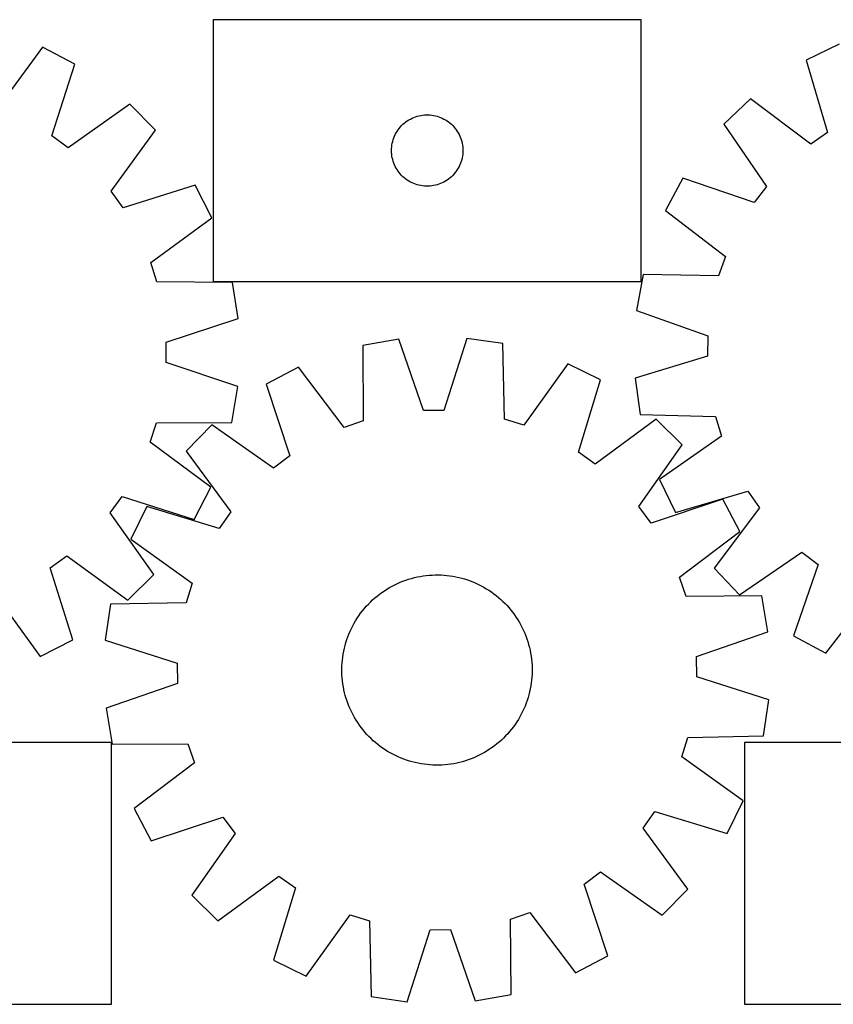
# Model space of a CAD drawing. Header units: millimetres. Extents: x 7 to 1493, y 7 to 420.
# Tile 2 of 4: x 417 to 759, y 7 to 420. Entities that reach past the tile are written whole.
import ezdxf

# ---------------------------------------------------------------- set-up
doc = ezdxf.new("R2010")
doc.units = ezdxf.units.MM
doc.layers.add('CUT', color=7, linetype='CONTINUOUS', true_color=0x000000)

msp = doc.modelspace()

# ---------------------------------------------------------------- linework, layer by layer
at = {"layer": 'CUT'}
for p, q in [((678.252437, 420.47785), (498.252437, 420.47785)), ((498.252437, 420.47785), (498.252437, 310.47785)), ((678.252437, 310.47785), (678.252437, 420.47785)), ((761.399901, 410.177871), (747.541522, 403.49387)), ((426.497507, 408.870133), (407.595197, 383.34216)), ((440.181847, 401.836686), (426.497507, 408.870133)), ((430.426223, 371.607519), (440.181847, 401.836686)), ((747.541522, 403.49387), (756.527069, 373.026926)), ((463.210929, 384.980613), (437.345187, 366.543202)), ((474.052055, 374.062713), (463.210929, 384.980613)), ((724.092201, 387.227488), (712.977569, 376.588151)), ((749.481847, 368.139779), (724.092201, 387.227488)), ((578.063337, 376.486131), (578.643539, 376.996057)), ((578.643539, 376.996057), (579.249223, 377.475439)), ((579.249223, 377.475439), (579.878781, 377.923005)), ((579.878781, 377.923005), (580.530545, 378.33757)), ((580.530545, 378.33757), (581.202786, 378.718032)), ((581.202786, 378.718032), (581.893721, 379.063384)), ((581.893721, 379.063384), (582.601519, 379.37271)), ((582.601519, 379.37271), (583.324301, 379.645189)), ((583.324301, 379.645189), (584.060152, 379.880098)), ((584.060152, 379.880098), (584.807121, 380.076816)), ((584.807121, 380.076816), (585.563226, 380.234819)), ((585.563226, 380.234819), (586.326462, 380.35369)), ((586.326462, 380.35369), (587.094805, 380.433113)), ((587.094805, 380.433113), (587.866218, 380.472877)), ((587.866218, 380.472877), (588.638656, 380.472877)), ((588.638656, 380.472877), (589.410069, 380.433113)), ((589.410069, 380.433113), (590.178412, 380.35369)), ((590.178412, 380.35369), (590.941648, 380.234819)), ((590.941648, 380.234819), (591.697753, 380.076816)), ((591.697753, 380.076816), (592.444722, 379.880098)), ((592.444722, 379.880098), (593.180573, 379.645189)), ((593.180573, 379.645189), (593.903355, 379.37271)), ((593.903355, 379.37271), (594.611153, 379.063384)), ((594.611153, 379.063384), (595.302088, 378.718032)), ((595.302088, 378.718032), (595.974329, 378.33757)), ((595.974329, 378.33757), (596.626093, 377.923005)), ((596.626093, 377.923005), (597.255651, 377.475439)), ((597.255651, 377.475439), (597.861335, 376.996057)), ((597.861335, 376.996057), (598.441537, 376.486131)), ((455.432579, 348.327721), (474.052055, 374.062713)), ((574.835131, 372.184257), (575.198158, 372.866071)), ((575.198158, 372.866071), (575.595804, 373.528293)), ((575.595804, 373.528293), (576.027012, 374.169167)), ((576.027012, 374.169167), (576.49064, 374.786992)), ((576.49064, 374.786992), (576.985458, 375.380132)), ((576.985458, 375.380132), (577.510154, 375.947012)), ((577.510154, 375.947012), (578.063337, 376.486131)), ((598.441537, 376.486131), (598.99472, 375.947012)), ((598.99472, 375.947012), (599.519416, 375.380132)), ((599.519416, 375.380132), (600.014234, 374.786992)), ((600.014234, 374.786992), (600.477862, 374.169167)), ((600.477862, 374.169167), (600.90907, 373.528293)), ((600.90907, 373.528293), (601.306716, 372.866071)), ((601.306716, 372.866071), (601.669743, 372.184257)), ((712.977569, 376.588151), (730.938136, 350.389052)), ((756.527069, 373.026926), (749.481847, 368.139779)), ((437.345187, 366.543202), (430.426223, 371.607519)), ((573.431119, 367.786209), (573.569602, 368.546131)), ((573.569602, 368.546131), (573.747021, 369.297917)), ((573.747021, 369.297917), (573.962906, 370.039573)), ((573.962906, 370.039573), (574.216685, 370.769131)), ((574.216685, 370.769131), (574.507683, 371.484659)), ((574.507683, 371.484659), (574.835131, 372.184257)), ((601.669743, 372.184257), (601.997191, 371.484659)), ((601.997191, 371.484659), (602.288189, 370.769131)), ((602.288189, 370.769131), (602.541968, 370.039573)), ((602.541968, 370.039573), (602.757853, 369.297917)), ((602.757853, 369.297917), (602.935272, 368.546131)), ((602.935272, 368.546131), (603.073755, 367.786209)), ((573.252437, 365.47785), (573.272326, 366.250031)), ((573.272326, 364.705669), (573.252437, 365.47785)), ((573.272326, 366.250031), (573.331939, 367.020165)), ((573.331939, 363.935535), (573.272326, 364.705669)), ((573.331939, 367.020165), (573.431119, 367.786209)), ((603.073755, 367.786209), (603.172935, 367.020165)), ((603.172935, 367.020165), (603.232548, 366.250031)), ((603.232548, 364.705669), (603.172935, 363.935535)), ((603.232548, 366.250031), (603.252437, 365.47785)), ((603.252437, 365.47785), (603.232548, 364.705669)), ((573.431119, 363.169492), (573.331939, 363.935535)), ((573.569602, 362.409569), (573.431119, 363.169492)), ((573.747021, 361.657783), (573.569602, 362.409569)), ((573.962906, 360.916128), (573.747021, 361.657783)), ((574.216685, 360.186569), (573.962906, 360.916128)), ((574.507683, 359.471042), (574.216685, 360.186569)), ((602.288189, 360.186569), (601.997191, 359.471042)), ((602.541968, 360.916128), (602.288189, 360.186569)), ((602.757853, 361.657783), (602.541968, 360.916128)), ((602.935272, 362.409569), (602.757853, 361.657783)), ((603.073755, 363.169492), (602.935272, 362.409569)), ((603.172935, 363.935535), (603.073755, 363.169492)), ((574.835131, 358.771443), (574.507683, 359.471042)), ((575.198158, 358.089629), (574.835131, 358.771443)), ((575.595804, 357.427407), (575.198158, 358.089629)), ((576.027012, 356.786534), (575.595804, 357.427407)), ((576.49064, 356.168708), (576.027012, 356.786534)), ((576.985458, 355.575568), (576.49064, 356.168708)), ((600.014234, 356.168708), (599.519416, 355.575568)), ((600.477862, 356.786534), (600.014234, 356.168708)), ((600.90907, 357.427407), (600.477862, 356.786534)), ((601.306716, 358.089629), (600.90907, 357.427407)), ((601.669743, 358.771443), (601.306716, 358.089629)), ((601.997191, 359.471042), (601.669743, 358.771443)), ((577.510154, 355.008688), (576.985458, 355.575568)), ((578.063337, 354.46957), (577.510154, 355.008688)), ((578.643539, 353.959643), (578.063337, 354.46957)), ((579.249223, 353.480261), (578.643539, 353.959643)), ((579.878781, 353.032695), (579.249223, 353.480261)), ((580.530545, 352.618131), (579.878781, 353.032695)), ((581.202786, 352.237668), (580.530545, 352.618131)), ((581.893721, 351.892316), (581.202786, 352.237668)), ((582.601519, 351.582991), (581.893721, 351.892316)), ((594.611153, 351.892316), (593.903355, 351.582991)), ((595.302088, 352.237668), (594.611153, 351.892316)), ((595.974329, 352.618131), (595.302088, 352.237668)), ((596.626093, 353.032695), (595.974329, 352.618131)), ((597.255651, 353.480261), (596.626093, 353.032695)), ((597.861335, 353.959643), (597.255651, 353.480261)), ((598.441537, 354.46957), (597.861335, 353.959643)), ((598.99472, 355.008688), (598.441537, 354.46957)), ((599.519416, 355.575568), (598.99472, 355.008688)), ((695.702528, 353.871664), (688.419621, 340.318442)), ((725.747943, 343.564005), (695.702528, 353.871664)), ((460.447945, 341.373192), (455.432579, 348.327721)), ((490.745201, 350.915257), (460.447945, 341.373192)), ((497.681908, 337.181626), (490.745201, 350.915257)), ((583.324301, 351.310512), (582.601519, 351.582991)), ((584.060152, 351.075602), (583.324301, 351.310512)), ((584.807121, 350.878885), (584.060152, 351.075602)), ((585.563226, 350.720881), (584.807121, 350.878885)), ((586.326462, 350.60201), (585.563226, 350.720881)), ((587.094805, 350.522587), (586.326462, 350.60201)), ((587.866218, 350.482823), (587.094805, 350.522587)), ((588.638656, 350.482823), (587.866218, 350.482823)), ((589.410069, 350.522587), (588.638656, 350.482823)), ((590.178412, 350.60201), (589.410069, 350.522587)), ((590.941648, 350.720881), (590.178412, 350.60201)), ((591.697753, 350.878885), (590.941648, 350.720881)), ((592.444722, 351.075602), (591.697753, 350.878885)), ((593.180573, 351.310512), (592.444722, 351.075602)), ((593.903355, 351.582991), (593.180573, 351.310512)), ((730.938136, 350.389052), (725.747943, 343.564005)), ((688.419621, 340.318442), (713.597102, 320.951739)), ((472.021183, 318.459928), (497.681908, 337.181626)), ((713.597102, 320.951739), (710.769991, 312.856875)), ((474.642012, 310.295945), (472.021183, 318.459928)), ((498.252437, 310.47785), (678.252437, 310.47785)), ((679.009862, 313.375498), (676.271581, 298.235076)), ((710.769991, 312.856875), (679.009862, 313.375498)), ((506.405076, 310.008621), (474.642012, 310.295945)), ((508.75835, 294.803601), (506.405076, 310.008621)), ((676.271581, 298.235076), (706.201429, 287.596516)), ((478.568228, 284.927808), (508.75835, 294.803601)), ((576.346882, 286.142456), (561.181864, 283.543846)), ((586.709117, 256.115821), (576.346882, 286.142456)), ((604.883454, 286.502827), (595.282778, 256.224092)), ((620.109258, 284.288003), (604.883454, 286.502827)), ((706.201429, 287.596516), (706.014136, 279.024218)), ((478.537975, 276.353518), (478.568228, 284.927808)), ((561.181864, 283.543846), (561.407721, 251.780286)), ((620.685589, 252.528869), (620.109258, 284.288003)), ((706.014136, 279.024218), (675.648196, 269.703038)), ((508.657656, 266.264931), (478.537975, 276.353518)), ((534.153332, 274.382828), (520.533557, 267.225154)), ((553.287144, 249.027907), (534.153332, 274.382828)), ((647.360512, 275.81245), (628.873082, 249.982435)), ((661.156694, 269.000996), (647.360512, 275.81245)), ((675.648196, 269.703038), (677.722584, 254.457466)), ((506.197143, 251.076895), (508.657656, 266.264931)), ((520.533557, 267.225154), (530.56384, 237.086008)), ((651.890705, 238.618169), (661.156694, 269.000996)), ((595.282778, 256.224092), (586.709117, 256.115821)), ((628.873082, 249.982435), (620.685589, 252.528869)), ((684.455086, 252.519166), (658.890582, 233.666291)), ((677.722584, 254.457466), (709.475057, 253.588426)), ((695.47118, 241.777833), (684.455086, 252.519166)), ((709.475057, 253.588426), (711.945916, 245.377809)), ((471.754469, 242.868433), (474.432843, 251.013719)), ((474.432843, 251.013719), (506.197143, 251.076895)), ((497.658806, 250.160232), (486.917473, 239.144139)), ((523.691244, 231.958943), (497.658806, 250.160232)), ((561.407721, 251.780286), (553.287144, 249.027907)), ((711.945916, 245.377809), (685.946594, 227.129248)), ((497.282443, 223.966124), (471.754469, 242.868433)), ((677.269891, 215.745395), (695.47118, 241.777833)), ((486.917473, 239.144139), (505.770347, 213.579634)), ((530.56384, 237.086008), (523.691244, 231.958943)), ((658.890582, 233.666291), (651.890705, 238.618169)), ((490.248995, 210.281783), (497.282443, 223.966124)), ((685.946594, 227.129248), (692.630595, 213.270869)), ((454.955512, 213.118444), (460.019828, 220.037408)), ((460.019828, 220.037408), (490.248995, 210.281783)), ((692.630595, 213.270869), (723.097539, 222.256416)), ((723.097539, 222.256416), (727.984686, 215.211194)), ((470.435642, 215.845746), (463.624188, 202.049564)), ((500.81847, 206.579757), (470.435642, 215.845746)), ((682.396955, 208.872799), (677.269891, 215.745395)), ((712.536102, 218.903082), (682.396955, 208.872799)), ((719.693775, 205.283307), (712.536102, 218.903082)), ((473.392922, 187.252701), (454.955512, 213.118444)), ((505.770347, 213.579634), (500.81847, 206.579757)), ((727.984686, 215.211194), (708.896977, 189.821548)), ((694.338855, 186.149495), (719.693775, 205.283307)), ((463.624188, 202.049564), (489.454204, 183.562135)), ((429.785501, 190.015686), (436.74003, 195.031052)), ((436.74003, 195.031052), (462.475023, 176.411575)), ((719.536314, 178.706916), (745.735414, 196.667483)), ((745.735414, 196.667483), (752.56046, 191.47729)), ((752.56046, 191.47729), (742.252801, 161.431875)), ((439.327567, 159.71843), (429.785501, 190.015686)), ((462.475023, 176.411575), (473.392922, 187.252701)), ((584.075413, 186.19259), (585.308603, 186.43394)), ((585.308603, 186.43394), (586.548765, 186.636436)), ((586.548765, 186.636436), (587.794676, 186.799877)), ((587.794676, 186.799877), (589.045105, 186.924103)), ((589.045105, 186.924103), (590.29882, 187.00899)), ((590.29882, 187.00899), (591.554583, 187.054456)), ((591.554583, 187.054456), (592.811154, 187.060454)), ((592.811154, 187.060454), (594.067293, 187.02698)), ((594.067293, 187.02698), (595.321762, 186.954066)), ((595.321762, 186.954066), (596.57332, 186.841784)), ((596.57332, 186.841784), (597.820735, 186.690245)), ((597.820735, 186.690245), (599.062774, 186.499599)), ((599.062774, 186.499599), (600.298212, 186.270033)), ((708.896977, 189.821548), (719.536314, 178.706916)), ((489.454204, 183.562135), (486.907769, 175.374642)), ((572.389808, 181.713103), (573.48806, 182.323718)), ((573.48806, 182.323718), (574.60495, 182.899534)), ((574.60495, 182.899534), (575.739375, 183.439983)), ((575.739375, 183.439983), (576.890217, 183.944533)), ((576.890217, 183.944533), (578.056339, 184.412685)), ((578.056339, 184.412685), (579.236591, 184.843977)), ((579.236591, 184.843977), (580.429807, 185.237984)), ((580.429807, 185.237984), (581.634811, 185.594317)), ((581.634811, 185.594317), (582.850413, 185.912623)), ((582.850413, 185.912623), (584.075413, 186.19259)), ((600.298212, 186.270033), (601.525829, 186.001775)), ((601.525829, 186.001775), (602.744414, 185.695089)), ((602.744414, 185.695089), (603.952765, 185.350277)), ((603.952765, 185.350277), (605.149689, 184.96768)), ((605.149689, 184.96768), (606.334004, 184.547676)), ((606.334004, 184.547676), (607.504543, 184.090678)), ((607.504543, 184.090678), (608.660149, 183.597139)), ((608.660149, 183.597139), (609.799683, 183.067545)), ((609.799683, 183.067545), (610.922019, 182.502418)), ((610.922019, 182.502418), (612.02605, 181.902317)), ((697.091234, 178.028917), (694.338855, 186.149495)), ((406.872237, 178.442448), (425.593935, 152.781723)), ((566.250969, 177.354727), (567.21535, 178.160317)), ((567.21535, 178.160317), (568.204559, 178.935218)), ((568.204559, 178.935218), (569.217621, 179.678665)), ((569.217621, 179.678665), (570.253535, 180.389924)), ((570.253535, 180.389924), (571.311278, 181.068293)), ((571.311278, 181.068293), (572.389808, 181.713103)), ((612.02605, 181.902317), (613.110687, 181.267834)), ((613.110687, 181.267834), (614.17486, 180.599594)), ((614.17486, 180.599594), (615.217517, 179.898257)), ((615.217517, 179.898257), (616.23763, 179.164516)), ((616.23763, 179.164516), (617.234193, 178.399095)), ((617.234193, 178.399095), (618.206221, 177.602748)), ((728.854794, 178.254775), (697.091234, 178.028917)), ((731.453404, 163.089757), (728.854794, 178.254775)), ((755.806023, 154.148968), (775.172726, 179.326449)), ((455.148635, 174.798311), (452.933812, 159.572507)), ((486.907769, 175.374642), (455.148635, 174.798311)), ((562.660376, 173.841808), (563.516185, 174.761915)), ((563.516185, 174.761915), (564.400473, 175.654687)), ((564.400473, 175.654687), (565.312368, 176.519242)), ((565.312368, 176.519242), (566.250969, 177.354727)), ((618.206221, 177.602748), (619.152756, 176.776263)), ((619.152756, 176.776263), (620.072863, 175.920453)), ((620.072863, 175.920453), (620.965634, 175.036165)), ((620.965634, 175.036165), (621.830189, 174.12427)), ((621.830189, 174.12427), (622.665674, 173.18567)), ((558.837045, 168.863912), (559.538381, 169.906569)), ((559.538381, 169.906569), (560.272122, 170.926683)), ((560.272122, 170.926683), (561.037543, 171.923245)), ((561.037543, 171.923245), (561.83389, 172.895273)), ((561.83389, 172.895273), (562.660376, 173.841808)), ((622.665674, 173.18567), (623.471265, 172.221289)), ((623.471265, 172.221289), (624.246166, 171.232079)), ((624.246166, 171.232079), (624.989613, 170.219018)), ((624.989613, 170.219018), (625.700872, 169.183104)), ((556.369094, 164.488735), (556.93422, 165.611071)), ((556.93422, 165.611071), (557.534321, 166.715103)), ((557.534321, 166.715103), (558.168805, 167.79974)), ((558.168805, 167.79974), (558.837045, 168.863912)), ((625.700872, 169.183104), (626.379241, 168.12536)), ((626.379241, 168.12536), (627.024051, 167.04683)), ((627.024051, 167.04683), (627.634665, 165.948578)), ((627.634665, 165.948578), (628.210481, 164.831688)), ((554.888963, 161.023057), (555.34596, 162.193595)), ((555.34596, 162.193595), (555.839499, 163.349202)), ((555.839499, 163.349202), (556.369094, 164.488735)), ((628.210481, 164.831688), (628.750931, 163.697263)), ((628.750931, 163.697263), (629.255481, 162.546421)), ((629.255481, 162.546421), (629.723632, 161.380299)), ((701.426768, 152.727521), (731.453404, 163.089757)), ((425.593935, 152.781723), (439.327567, 159.71843)), ((452.933812, 159.572507), (483.212546, 149.97183)), ((553.434863, 156.214881), (553.74155, 157.433467)), ((553.74155, 157.433467), (554.086362, 158.641818)), ((554.086362, 158.641818), (554.468958, 159.838741)), ((554.468958, 159.838741), (554.888963, 161.023057)), ((629.723632, 161.380299), (630.154925, 160.200048)), ((630.154925, 160.200048), (630.548931, 159.006831)), ((630.548931, 159.006831), (630.905264, 157.801828)), ((630.905264, 157.801828), (631.223571, 156.586226)), ((742.252801, 161.431875), (755.806023, 154.148968)), ((552.746393, 152.509787), (552.937039, 153.751826)), ((552.937039, 153.751826), (553.166605, 154.987264)), ((553.166605, 154.987264), (553.434863, 156.214881)), ((631.223571, 156.586226), (631.503537, 155.361226)), ((631.503537, 155.361226), (631.744887, 154.128036)), ((631.744887, 154.128036), (631.947383, 152.887874)), ((483.212546, 149.97183), (483.320818, 141.39817)), ((552.409658, 148.756346), (552.482572, 150.010814)), ((552.482572, 150.010814), (552.594854, 151.262373)), ((552.594854, 151.262373), (552.746393, 152.509787)), ((631.947383, 152.887874), (632.110825, 151.641963)), ((632.110825, 151.641963), (632.23505, 150.391533)), ((632.23505, 150.391533), (632.319938, 149.137818)), ((632.319938, 149.137818), (632.365403, 147.882056)), ((701.53504, 144.153861), (701.426768, 152.727521)), ((552.376184, 147.500206), (552.409658, 148.756346)), ((552.382183, 146.243635), (552.376184, 147.500206)), ((552.427648, 144.987873), (552.382183, 146.243635)), ((552.512536, 143.734158), (552.427648, 144.987873)), ((632.337928, 145.369345), (632.265014, 144.114877)), ((632.371402, 146.625485), (632.337928, 145.369345)), ((632.365403, 147.882056), (632.371402, 146.625485)), ((483.320818, 141.39817), (453.294182, 131.035934)), ((552.636761, 142.483728), (552.512536, 143.734158)), ((552.800203, 141.237817), (552.636761, 142.483728)), ((553.002698, 139.997655), (552.800203, 141.237817)), ((632.001193, 141.615904), (631.810547, 140.373865)), ((632.152732, 142.863318), (632.001193, 141.615904)), ((632.265014, 144.114877), (632.152732, 142.863318)), ((731.813774, 134.553184), (701.53504, 144.153861)), ((553.244049, 138.764465), (553.002698, 139.997655)), ((553.524015, 137.539465), (553.244049, 138.764465)), ((553.842322, 136.323863), (553.524015, 137.539465)), ((631.006036, 136.692224), (630.661224, 135.483873)), ((631.312723, 137.91081), (631.006036, 136.692224)), ((631.580981, 139.138427), (631.312723, 137.91081)), ((631.810547, 140.373865), (631.580981, 139.138427)), ((554.198654, 135.11886), (553.842322, 136.323863)), ((554.592661, 133.925643), (554.198654, 135.11886)), ((555.023953, 132.745392), (554.592661, 133.925643)), ((555.492105, 131.57927), (555.023953, 132.745392)), ((629.858623, 133.102634), (629.401626, 131.932096)), ((630.278628, 134.28695), (629.858623, 133.102634)), ((630.661224, 135.483873), (630.278628, 134.28695)), ((729.598951, 119.32738), (731.813774, 134.553184)), ((453.294182, 131.035934), (455.892792, 115.870916)), ((555.996655, 130.428428), (555.492105, 131.57927)), ((556.537105, 129.294003), (555.996655, 130.428428)), ((557.112921, 128.177113), (556.537105, 129.294003)), ((627.813366, 128.51462), (627.213265, 127.410588)), ((628.378492, 129.636956), (627.813366, 128.51462)), ((628.908087, 130.776489), (628.378492, 129.636956)), ((629.401626, 131.932096), (628.908087, 130.776489)), ((557.723535, 127.078861), (557.112921, 128.177113)), ((558.368345, 126.000331), (557.723535, 127.078861)), ((559.046714, 124.942587), (558.368345, 126.000331)), ((559.757973, 123.906673), (559.046714, 124.942587)), ((625.209205, 124.219122), (624.475464, 123.199008)), ((625.910541, 125.261779), (625.209205, 124.219122)), ((626.578781, 126.325951), (625.910541, 125.261779)), ((627.213265, 127.410588), (626.578781, 126.325951)), ((560.50142, 122.893612), (559.757973, 123.906673)), ((561.276321, 121.904402), (560.50142, 122.893612)), ((562.081912, 120.940021), (561.276321, 121.904402)), ((562.917397, 120.00142), (562.081912, 120.940021)), ((622.08721, 120.283883), (621.231401, 119.363776)), ((622.913696, 121.230418), (622.08721, 120.283883)), ((623.710043, 122.202446), (622.913696, 121.230418)), ((624.475464, 123.199008), (623.710043, 122.202446)), ((455.56451, 116.523016), (275.56451, 116.523016)), ((455.56451, 6.523016), (455.56451, 116.523016)), ((455.892792, 115.870916), (487.656352, 116.096774)), ((487.656352, 116.096774), (490.408731, 107.976196)), ((563.781952, 119.089526), (562.917397, 120.00142)), ((564.674723, 118.205238), (563.781952, 119.089526)), ((565.59483, 117.349428), (564.674723, 118.205238)), ((566.541365, 116.522943), (565.59483, 117.349428)), ((567.513393, 115.726596), (566.541365, 116.522943)), ((617.532236, 115.965374), (616.543027, 115.190473)), ((618.496617, 116.770964), (617.532236, 115.965374)), ((619.435218, 117.606449), (618.496617, 116.770964)), ((620.347113, 118.471004), (619.435218, 117.606449)), ((621.231401, 119.363776), (620.347113, 118.471004)), ((695.293382, 110.563556), (697.839817, 118.751049)), ((697.839817, 118.751049), (729.598951, 119.32738)), ((901.663817, 116.637269), (721.663817, 116.637269)), ((721.663817, 116.637269), (721.663817, 6.637269)), ((568.509956, 114.961174), (567.513393, 115.726596)), ((569.530069, 114.227433), (568.509956, 114.961174)), ((570.572726, 113.526097), (569.530069, 114.227433)), ((571.636899, 112.857857), (570.572726, 113.526097)), ((572.721536, 112.223374), (571.636899, 112.857857)), ((573.825567, 111.623273), (572.721536, 112.223374)), ((611.259526, 111.801973), (610.142636, 111.226157)), ((612.357777, 112.412588), (611.259526, 111.801973)), ((613.436307, 113.057398), (612.357777, 112.412588)), ((614.494051, 113.735767), (613.436307, 113.057398)), ((615.529965, 114.447026), (614.494051, 113.735767)), ((616.543027, 115.190473), (615.529965, 114.447026)), ((490.408731, 107.976196), (465.053811, 88.842384)), ((574.947903, 111.058146), (573.825567, 111.623273)), ((576.087437, 110.528552), (574.947903, 111.058146)), ((577.243043, 110.035013), (576.087437, 110.528552)), ((578.413582, 109.578015), (577.243043, 110.035013)), ((579.597897, 109.158011), (578.413582, 109.578015)), ((580.794821, 108.775414), (579.597897, 109.158011)), ((582.003172, 108.430602), (580.794821, 108.775414)), ((583.221757, 108.123916), (582.003172, 108.430602)), ((584.449374, 107.855658), (583.221757, 108.123916)), ((585.684812, 107.626092), (584.449374, 107.855658)), ((599.438983, 107.691751), (598.198821, 107.489255)), ((600.672173, 107.933101), (599.438983, 107.691751)), ((601.897173, 108.213068), (600.672173, 107.933101)), ((603.112775, 108.531374), (601.897173, 108.213068)), ((604.317779, 108.887707), (603.112775, 108.531374)), ((605.510995, 109.281714), (604.317779, 108.887707)), ((606.691247, 109.713006), (605.510995, 109.281714)), ((607.857369, 110.181158), (606.691247, 109.713006)), ((609.008211, 110.685708), (607.857369, 110.181158)), ((610.142636, 111.226157), (609.008211, 110.685708)), ((721.123398, 92.076127), (695.293382, 110.563556)), ((586.926851, 107.435446), (585.684812, 107.626092)), ((588.174266, 107.283907), (586.926851, 107.435446)), ((589.425824, 107.171625), (588.174266, 107.283907)), ((590.680293, 107.098711), (589.425824, 107.171625)), ((591.936432, 107.065237), (590.680293, 107.098711)), ((593.193003, 107.071235), (591.936432, 107.065237)), ((594.448766, 107.116701), (593.193003, 107.071235)), ((595.702481, 107.201588), (594.448766, 107.116701)), ((596.95291, 107.325814), (595.702481, 107.201588)), ((598.198821, 107.489255), (596.95291, 107.325814)), ((714.311944, 78.279945), (721.123398, 92.076127)), ((465.053811, 88.842384), (472.211484, 75.222609)), ((678.977239, 80.546057), (683.929116, 87.545934)), ((683.929116, 87.545934), (714.311944, 78.279945)), ((472.211484, 75.222609), (502.350631, 85.252892)), ((502.350631, 85.252892), (507.477695, 78.380296)), ((697.830113, 54.981552), (678.977239, 80.546057)), ((507.477695, 78.380296), (489.276406, 52.347858)), ((654.183746, 57.039683), (661.056342, 62.166748)), ((661.056342, 62.166748), (687.08878, 43.965459)), ((500.2925, 41.606525), (525.857004, 60.4594)), ((525.857004, 60.4594), (532.856881, 55.507522)), ((532.856881, 55.507522), (523.590892, 25.124695)), ((664.214029, 26.900537), (654.183746, 57.039683)), ((687.08878, 43.965459), (697.830113, 54.981552)), ((489.276406, 52.347858), (500.2925, 41.606525)), ((537.387074, 18.313241), (555.874504, 44.143256)), ((555.874504, 44.143256), (564.061997, 41.596822)), ((564.061997, 41.596822), (564.638328, 9.837688)), ((623.339865, 42.345405), (631.460442, 45.097784)), ((623.565722, 10.581845), (623.339865, 42.345405)), ((631.460442, 45.097784), (650.594254, 19.742863)), ((579.864132, 7.622864), (589.464808, 37.901599)), ((589.464808, 37.901599), (598.038469, 38.00987)), ((598.038469, 38.00987), (608.400704, 7.983235)), ((523.590892, 25.124695), (537.387074, 18.313241)), ((650.594254, 19.742863), (664.214029, 26.900537)), ((564.638328, 9.837688), (579.864132, 7.622864)), ((608.400704, 7.983235), (623.565722, 10.581845)), ((275.56451, 6.523016), (455.56451, 6.523016)), ((721.663817, 6.637269), (901.663817, 6.637269))]:
    msp.add_line(p, q, dxfattribs=at)

doc.saveas('drawing.dxf')
